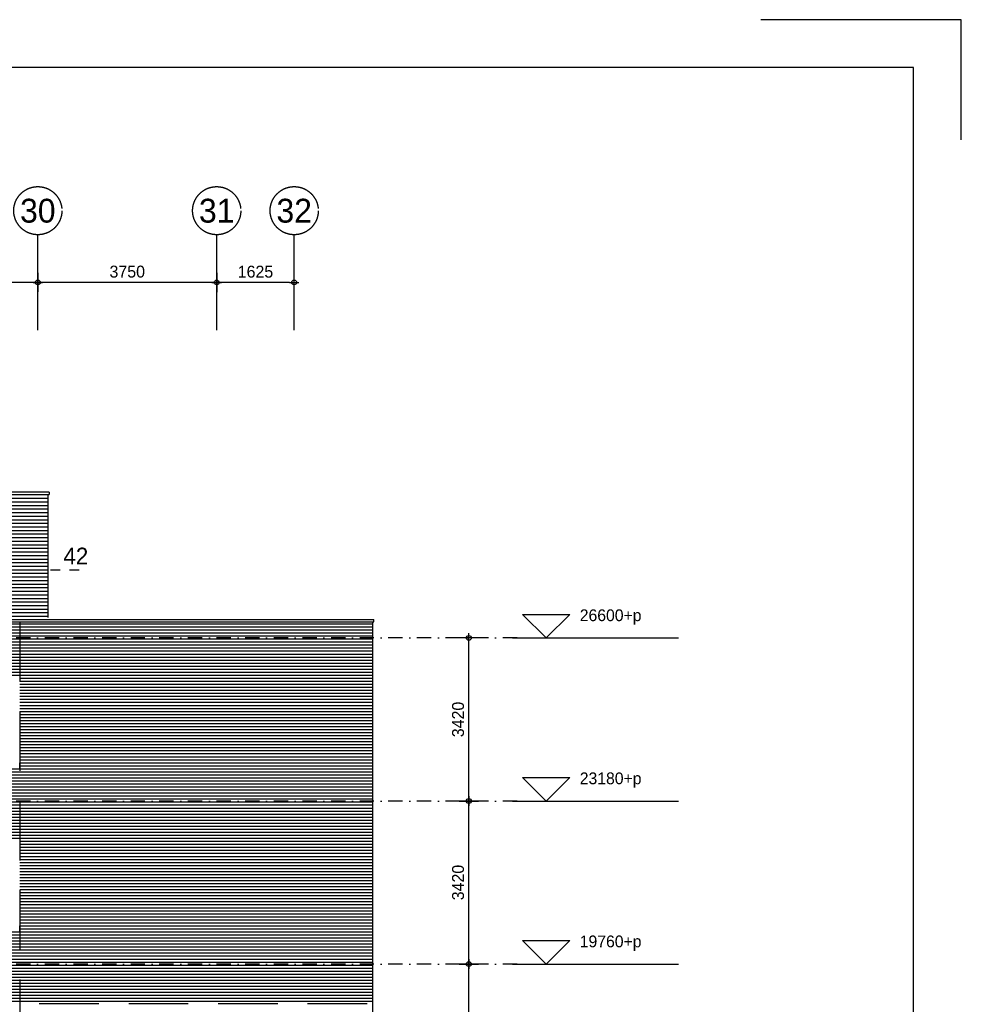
# Model space of a CAD drawing. Extents: x 0 to 140000, y 0 to 84100.
# Tile 48 of 48: x 120259 to 140000, y 63450 to 84100. Entities that reach past the tile are written whole.
import ezdxf
from ezdxf.enums import TextEntityAlignment as Align

# ---------------------------------------------------------------- set-up
doc = ezdxf.new("R2010")
doc.units = 0
doc.header["$LTSCALE"] = 100
doc.header["$MEASUREMENT"] = 0
doc.header["$PDMODE"] = 35
doc.header["$PDSIZE"] = 100
for name, pattern in [('B0201', [50, 31.25, -6.25, 6.25, -6.25]), ('B0403', [37.5, 25, -12.5]), ('B0703', [18.75, 12.5, -6.25]), ('DASHDOTX2', [2, 1, -0.5, 0, -0.5]), ('TEGELS', [4, 2, -2])]:
    doc.linetypes.add(name, pattern=pattern)
doc.layers.get('0').update_dxf_attribs({"linetype": 'CONTINUOUS'})
doc.layers.get('DEFPOINTS').update_dxf_attribs({"linetype": 'CONTINUOUS'})
for name, color, linetype in [('AL$7A---_STRAMIEN', 1, 'B0201'), ('AL21----_BUITENWAND', 2, 'CONTINUOUS'), ('AL31----_BUITENKOZ', 7, 'CONTINUOUS'), ('AM$1A---_ALGEMEEN', 1, 'CONTINUOUS'), ('AT$1A---_ALGEMEEN', 7, 'CONTINUOUS'), ('AT$1A---_TEKST', 2, 'CONTINUOUS'), ('BL$8A---_HULPLIJNEN', 1, 'CONTINUOUS'), ('DETAILS', 4, 'TEGELS'), ('DLLATATIE', 3, 'B0703'), ('GOLFPLAAT', 42, 'CONTINUOUS')]:
    doc.layers.add(name, color=color, linetype=linetype)
doc.styles.add('03_100', font='B-GBP.shx', dxfattribs={"height": 350})
doc.styles.add('03_200', font='B-GBP.shx', dxfattribs={"height": 700})
doc.styles.add('B-01', font='b-gbp')
doc.dimstyles.new('1732', dxfattribs={"dimscale": 100, "dimtxt": 2.5, "dimasz": 1, "dimexe": 0.18, "dimexo": 0.0625, "dimgap": 1, "dimtad": 1, "dimdec": 0, "dimzin": 0, "dimtxsty": 'B-01', "dimblk1": 'B-TOD', "dimblk2": 'B-TOD', "dimsah": 1, "dimcen": 1, "dimse1": 1, "dimse2": 1, "dimclrt": 2, "dimazin": 3, "dimtfac": 1, "dimtdec": 1, "dimtmove": 0, "dimatfit": 3, "dimtolj": 1, "dimtzin": 0})

# ---------------------------------------------------------------- blocks, each defined once
blk = doc.blocks.new('B-TOD')
for p, q in [((-1, 0), (1, 0)), ((0, -2), (0, 2))]:
    blk.add_line(p, q)
blk.add_circle((0, 0), 0.5)
blk = doc.blocks.new('*D76')
at = {"color": 0, "linetype": 'BYBLOCK'}
blk.add_line((125914, 78589), (124489, 78589), dxfattribs=at)
at = {"layer": 'DEFPOINTS', "color": 0, "linetype": 'BYBLOCK'}
for p in [(124389, 78589), (124389, 78589), (126014, 78589)]:
    blk.add_point(p, dxfattribs=at)
at = {"color": 0, "linetype": 'BYBLOCK', "xscale": 100, "yscale": 100, "zscale": 100, "rotation": 180}
blk.add_blockref('B-TOD', (124389, 78589), dxfattribs=at)
at = {"color": 0, "linetype": 'BYBLOCK', "xscale": 100, "yscale": 100, "zscale": 100}
blk.add_blockref('B-TOD', (126014, 78589), dxfattribs=at)
at = {"color": 2, "linetype": 'BYBLOCK', "insert": (125202, 78814), "char_height": 250, "attachment_point": 5, "style": 'B-01'}
blk.add_mtext('\\A1;1625', dxfattribs=at)
blk = doc.blocks.new('*D47')
at = {"color": 0, "linetype": 'BYBLOCK'}
blk.add_line((120539, 78590), (116989, 78590), dxfattribs=at)
at = {"layer": 'DEFPOINTS', "color": 0, "linetype": 'BYBLOCK'}
for p in [(116889, 78590), (116889, 78590), (120639, 78590)]:
    blk.add_point(p, dxfattribs=at)
at = {"color": 0, "linetype": 'BYBLOCK', "xscale": 100, "yscale": 100, "zscale": 100, "rotation": 180}
blk.add_blockref('B-TOD', (116889, 78590), dxfattribs=at)
at = {"color": 0, "linetype": 'BYBLOCK', "xscale": 100, "yscale": 100, "zscale": 100}
blk.add_blockref('B-TOD', (120639, 78590), dxfattribs=at)
at = {"color": 2, "linetype": 'BYBLOCK', "insert": (118764, 78815), "char_height": 250, "attachment_point": 5, "style": 'B-01'}
blk.add_mtext('\\A1;3750', dxfattribs=at)
blk = doc.blocks.new('*D46')
at = {"color": 0, "linetype": 'BYBLOCK'}
blk.add_line((124289, 78590), (120739, 78590), dxfattribs=at)
at = {"layer": 'DEFPOINTS', "color": 0, "linetype": 'BYBLOCK'}
for p in [(120639, 78590), (120639, 78590), (124389, 78590)]:
    blk.add_point(p, dxfattribs=at)
at = {"color": 0, "linetype": 'BYBLOCK', "xscale": 100, "yscale": 100, "zscale": 100, "rotation": 180}
blk.add_blockref('B-TOD', (120639, 78590), dxfattribs=at)
at = {"color": 0, "linetype": 'BYBLOCK', "xscale": 100, "yscale": 100, "zscale": 100}
blk.add_blockref('B-TOD', (124389, 78590), dxfattribs=at)
at = {"color": 2, "linetype": 'BYBLOCK', "insert": (122514, 78815), "char_height": 250, "attachment_point": 5, "style": 'B-01'}
blk.add_mtext('\\A1;3750', dxfattribs=at)
blk = doc.blocks.new('*D40')
at = {"color": 0, "linetype": 'BYBLOCK'}
blk.add_line((129675, 60974), (129675, 64194), dxfattribs=at)
at = {"layer": 'DEFPOINTS', "color": 0, "linetype": 'BYBLOCK'}
for p in [(129675, 64294), (129847, 64294), (129847, 60874)]:
    blk.add_point(p, dxfattribs=at)
at = {"color": 0, "linetype": 'BYBLOCK', "xscale": 100, "yscale": 100, "zscale": 100}
for p, rotation in [((129675, 64294), 90), ((129675, 60874), 270)]:
    blk.add_blockref('B-TOD', p, dxfattribs=dict(at, rotation=rotation))
at = {"color": 2, "linetype": 'BYBLOCK', "insert": (129450, 62584), "char_height": 250, "attachment_point": 5, "rotation": 90, "style": 'B-01'}
blk.add_mtext('\\A1;3420', dxfattribs=at)
blk = doc.blocks.new('*D39')
at = {"color": 0, "linetype": 'BYBLOCK'}
blk.add_line((129675, 64394), (129675, 67614), dxfattribs=at)
at = {"layer": 'DEFPOINTS', "color": 0, "linetype": 'BYBLOCK'}
for p in [(129675, 67714), (129847, 67714), (129847, 64294)]:
    blk.add_point(p, dxfattribs=at)
at = {"color": 0, "linetype": 'BYBLOCK', "xscale": 100, "yscale": 100, "zscale": 100}
for p, rotation in [((129675, 67714), 90), ((129675, 64294), 270)]:
    blk.add_blockref('B-TOD', p, dxfattribs=dict(at, rotation=rotation))
at = {"color": 2, "linetype": 'BYBLOCK', "insert": (129450, 66004), "char_height": 250, "attachment_point": 5, "rotation": 90, "style": 'B-01'}
blk.add_mtext('\\A1;3420', dxfattribs=at)
blk = doc.blocks.new('BORDER2')
for p, q in [((1, 1), (0.97, 1)), ((1, 0.97), (1, 1))]:
    blk.add_line(p, q)
blk = doc.blocks.new('BORDER')
at = {"linetype": 'BYBLOCK'}
for p, q in [((1, 1), (0, 1)), ((1, 0), (1, 1))]:
    blk.add_line(p, q, dxfattribs=at)
blk = doc.blocks.new('*D38')
at = {"color": 0, "linetype": 'BYBLOCK'}
blk.add_line((129675, 67814), (129675, 71034), dxfattribs=at)
at = {"layer": 'DEFPOINTS', "color": 0, "linetype": 'BYBLOCK'}
for p in [(129675, 71134), (129847, 71134), (129847, 67714)]:
    blk.add_point(p, dxfattribs=at)
at = {"color": 0, "linetype": 'BYBLOCK', "xscale": 100, "yscale": 100, "zscale": 100}
for p, rotation in [((129675, 71134), 90), ((129675, 67714), 270)]:
    blk.add_blockref('B-TOD', p, dxfattribs=dict(at, rotation=rotation))
at = {"color": 2, "linetype": 'BYBLOCK', "insert": (129450, 69424), "char_height": 250, "attachment_point": 5, "rotation": 90, "style": 'B-01'}
blk.add_mtext('\\A1;3420', dxfattribs=at)
blk = doc.blocks.new('AS01PM01')
for p, q in [((-7, 7), (7, 7)), ((0, 0), (-7, 7)), ((0, 0), (7, 7)), ((-10, 0), (39.4, 0))]:
    blk.add_line(p, q)
at = {"color": 7, "style": 'B-01'}
blk.add_attdef('PEILM', text='', height=3.5, dxfattribs=at).set_placement((-10, 5), align=Align.RIGHT)
blk.add_attdef('OMSCHR', (10, 5), '', height=3.5, dxfattribs=at)

msp = doc.modelspace()

# ---------------------------------------------------------------- linework, layer by layer
at = {"layer": 'AL$7A---_STRAMIEN', "color": 42}
for p, q in [((120639.1, 77589.9), (120639.1, 79589.9)), ((124389.1, 77589.9), (124389.1, 79589.9)), ((126014.1, 77589.9), (126014.1, 79589.9))]:
    msp.add_line(p, q, dxfattribs=at)
at = {"layer": 'AL$7A---_STRAMIEN', "color": 1, "linetype": 'DASHDOTX2', "ltscale": 3}
for p, q in [((130687.3, 71133.6), (101132.8, 71133.6)), ((130687.3, 67713.6), (101132.8, 67713.6)), ((130687.3, 64293.6), (101132.8, 64293.6))]:
    msp.add_line(p, q, dxfattribs=at)
at = {"layer": 'AL$7A---_STRAMIEN', "color": 1}
for centre in [(120639.1, 80094.4), (124389.1, 80094.4), (126014.1, 80094.4)]:
    msp.add_circle(centre, 504.6, dxfattribs=at)
at = {"layer": 'AL21----_BUITENWAND'}
for p, q in [((120879.1, 74193.6), (105729.1, 74193.6)), ((105729.1, 74139.2), (120879.1, 74139.2)), ((120849.1, 74139.2), (120849.1, 71559.4)), ((120879.1, 74193.6), (120879.1, 74139.2)), ((103764.1, 71522.9), (127684.1, 71522.9)), ((103764.1, 71468.9), (127684.1, 71468.9)), ((127654.1, 71468.9), (127654.1, 50023.6)), ((127684.1, 71468.9), (127684.1, 71522.9))]:
    msp.add_line(p, q, dxfattribs=at)
at = {"layer": 'AL21----_BUITENWAND', "color": 1}
for p, q in [((103794.1, 71430.3), (127654.1, 71430.3)), ((103794.1, 71366.9), (127654.1, 71366.9)), ((103794.1, 71303.6), (127654.1, 71303.6)), ((103794.1, 71240.3), (127654.1, 71240.3)), ((103794.1, 71176.9), (127654.1, 71176.9)), ((103794.1, 71113.6), (127654.1, 71113.6)), ((103794.1, 71050.3), (127654.1, 71050.3)), ((103794.1, 70986.9), (127654.1, 70986.9)), ((103794.1, 70923.6), (127654.1, 70923.6)), ((103794.1, 70860.3), (127654.1, 70860.3)), ((103794.1, 70796.9), (127654.1, 70796.9)), ((103794.1, 70733.6), (127654.1, 70733.6)), ((103794.1, 70670.3), (127654.1, 70670.3)), ((103794.1, 70606.9), (127654.1, 70606.9)), ((103794.1, 70543.6), (127654.1, 70543.6)), ((103794.1, 70480.3), (127654.1, 70480.3)), ((103794.1, 70416.9), (127654.1, 70416.9)), ((103794.1, 70353.6), (127654.1, 70353.6)), ((120259.1, 70290.3), (127654.1, 70290.3)), ((120259.1, 70226.9), (127654.1, 70226.9)), ((120259.1, 70163.6), (127654.1, 70163.6)), ((120259.1, 70100.3), (127654.1, 70100.3)), ((120259.1, 70036.9), (127654.1, 70036.9)), ((120259.1, 69973.6), (127654.1, 69973.6)), ((120259.1, 69910.3), (127654.1, 69910.3)), ((120259.1, 69846.9), (127654.1, 69846.9)), ((120259.1, 69783.6), (127654.1, 69783.6)), ((120259.1, 69783.6), (127654.1, 69783.6)), ((120259.1, 69720.3), (127654.1, 69720.3)), ((120259.1, 69656.9), (127654.1, 69656.9)), ((120259.1, 69593.6), (127654.1, 69593.6)), ((120259.1, 69530.3), (127654.1, 69530.3)), ((120259.1, 69466.9), (127654.1, 69466.9)), ((120259.1, 69403.6), (127654.1, 69403.6)), ((120259.1, 69340.3), (127654.1, 69340.3)), ((120259.1, 69276.9), (127654.1, 69276.9)), ((120259.1, 69213.6), (127654.1, 69213.6)), ((120259.1, 69150.3), (127654.1, 69150.3)), ((120259.1, 69086.9), (127654.1, 69086.9)), ((120259.1, 69023.6), (127654.1, 69023.6)), ((120259.1, 68960.3), (127654.1, 68960.3)), ((120259.1, 68896.9), (127654.1, 68896.9)), ((120259.1, 68833.6), (127654.1, 68833.6)), ((120259.1, 68770.3), (127654.1, 68770.3)), ((120259.1, 68706.9), (127654.1, 68706.9)), ((120259.1, 68643.6), (127654.1, 68643.6)), ((120259.1, 68580.3), (127654.1, 68580.3)), ((120259.1, 68516.9), (127654.1, 68516.9)), ((120259.1, 68453.6), (127654.1, 68453.6)), ((120259.1, 68390.3), (127654.1, 68390.3)), ((103794.1, 68326.9), (127654.1, 68326.9)), ((103794.1, 68263.6), (127654.1, 68263.6)), ((103794.1, 68200.3), (127654.1, 68200.3)), ((103794.1, 68136.9), (127654.1, 68136.9)), ((103794.1, 68073.6), (127654.1, 68073.6)), ((103794.1, 68010.3), (127654.1, 68010.3)), ((103794.1, 67946.9), (127654.1, 67946.9)), ((103794.1, 67883.6), (127654.1, 67883.6)), ((103794.1, 67820.3), (127654.1, 67820.3)), ((103794.1, 67756.9), (127654.1, 67756.9)), ((103794.1, 67693.6), (127654.1, 67693.6)), ((103794.1, 67630.3), (127654.1, 67630.3)), ((103794.1, 67566.9), (127654.1, 67566.9)), ((103794.1, 67503.6), (127654.1, 67503.6)), ((103794.1, 67440.3), (127654.1, 67440.3)), ((103794.1, 67376.9), (127654.1, 67376.9)), ((103794.1, 67313.6), (127654.1, 67313.6)), ((103794.1, 67250.3), (127654.1, 67250.3)), ((103794.1, 67186.9), (127654.1, 67186.9)), ((103794.1, 67123.6), (127654.1, 67123.6)), ((103794.1, 67060.3), (127654.1, 67060.3)), ((103794.1, 66996.9), (127654.1, 66996.9)), ((103794.1, 66933.6), (127654.1, 66933.6)), ((120259.1, 66870.3), (127654.1, 66870.3)), ((120259.1, 66806.9), (127654.1, 66806.9)), ((120259.1, 66743.6), (127654.1, 66743.6)), ((120259.1, 66680.3), (127654.1, 66680.3)), ((120259.1, 66616.9), (127654.1, 66616.9)), ((120259.1, 66553.6), (127654.1, 66553.6)), ((120259.1, 66490.3), (127654.1, 66490.3)), ((120259.1, 66426.9), (127654.1, 66426.9)), ((120259.1, 66363.6), (127654.1, 66363.6)), ((120259.1, 66300.3), (127654.1, 66300.3)), ((120259.1, 66236.9), (127654.1, 66236.9)), ((120259.1, 66173.6), (127654.1, 66173.6)), ((120259.1, 66110.3), (127654.1, 66110.3)), ((120259.1, 66046.9), (127654.1, 66046.9)), ((120259.1, 65983.6), (127654.1, 65983.6)), ((120259.1, 65920.3), (127654.1, 65920.3)), ((120259.1, 65856.9), (127654.1, 65856.9)), ((120259.1, 65793.6), (127654.1, 65793.6)), ((120259.1, 65730.3), (127654.1, 65730.3)), ((120259.1, 65666.9), (127654.1, 65666.9)), ((120259.1, 65603.6), (127654.1, 65603.6)), ((120259.1, 65540.3), (127654.1, 65540.3)), ((120259.1, 65476.9), (127654.1, 65476.9)), ((120259.1, 65413.6), (127654.1, 65413.6)), ((120259.1, 65350.3), (127654.1, 65350.3)), ((120259.1, 65286.9), (127654.1, 65286.9)), ((120259.1, 65223.6), (127654.1, 65223.6)), ((120259.1, 65160.3), (127654.1, 65160.3)), ((120259.1, 65096.9), (127654.1, 65096.9)), ((103794.1, 64906.9), (127654.1, 64906.9)), ((103794.1, 64843.6), (127654.1, 64843.6)), ((120259.1, 65033.6), (127654.1, 65033.6)), ((120259.1, 64970.3), (127654.1, 64970.3)), ((103794.1, 64780.3), (127654.1, 64780.3)), ((103794.1, 64716.9), (127654.1, 64716.9)), ((103794.1, 64653.6), (127654.1, 64653.6)), ((103794.1, 64590.3), (127654.1, 64590.3)), ((103794.1, 64526.9), (127654.1, 64526.9)), ((103794.1, 64463.6), (127654.1, 64463.6)), ((103794.1, 64400.3), (127654.1, 64400.3)), ((103794.1, 64336.9), (127654.1, 64336.9)), ((103794.1, 64273.6), (127654.1, 64273.6)), ((103794.1, 64210.3), (127654.1, 64210.3)), ((103794.1, 64146.9), (127654.1, 64146.9)), ((103794.1, 64083.6), (127654.1, 64083.6)), ((103794.1, 64020.3), (127654.1, 64020.3)), ((103794.1, 63956.9), (127654.1, 63956.9)), ((103794.1, 63893.6), (127654.1, 63893.6)), ((103794.1, 63830.3), (127654.1, 63830.3)), ((103794.1, 63766.9), (127654.1, 63766.9)), ((103794.1, 63703.6), (127654.1, 63703.6)), ((103794.1, 63640.3), (127654.1, 63640.3)), ((103794.1, 63576.9), (127654.1, 63576.9)), ((103794.1, 63513.6), (127654.1, 63513.6))]:
    msp.add_line(p, q, dxfattribs=at)
at = {"layer": 'AL31----_BUITENKOZ'}
for points in [[(119144.1, 68516.9), (119144.1, 68390.3), (120259.1, 68390.3), (120259.1, 68516.9)], [(119144.1, 65096.9), (119144.1, 64970.3), (120259.1, 64970.3), (120259.1, 65096.9)]]:
    msp.add_lwpolyline(points, dxfattribs=at)
at = {"layer": 'DETAILS', "color": 5}
msp.add_line((121504.3, 72552.5), (120017.6, 72552.5), dxfattribs=at)
at = {"layer": 'DLLATATIE'}
for p, q in [((120259.1, 71468.9), (120259.1, 50023.6)), ((103794.1, 63465.5), (127654.1, 63465.5))]:
    msp.add_line(p, q, dxfattribs=at)
at = {"layer": 'GOLFPLAAT'}
for p, q in [((105759.1, 74064.2), (120849.1, 74064.2)), ((105759.1, 73989.2), (120849.1, 73989.2)), ((105759.1, 73914.2), (120849.1, 73914.2)), ((105759.1, 73839.2), (120849.1, 73839.2)), ((105759.1, 73764.2), (120849.1, 73764.2)), ((105759.1, 73689.2), (120849.1, 73689.2)), ((105759.1, 73614.2), (120849.1, 73614.2)), ((105759.1, 73539.2), (120849.1, 73539.2)), ((105759.1, 73464.2), (120849.1, 73464.2)), ((105759.1, 73389.2), (120849.1, 73389.2)), ((105759.1, 73314.2), (120849.1, 73314.2)), ((113614.1, 73239.2), (120849.1, 73239.2)), ((113614.1, 73164.2), (120849.1, 73164.2)), ((113614.1, 73089.2), (120849.1, 73089.2)), ((113614.1, 73014.2), (120849.1, 73014.2)), ((113614.1, 72939.2), (120849.1, 72939.2)), ((113614.1, 72864.2), (120849.1, 72864.2)), ((113614.1, 72789.2), (120849.1, 72789.2)), ((113614.1, 72714.2), (120849.1, 72714.2)), ((113614.1, 72639.2), (120849.1, 72639.2)), ((113614.1, 72564.2), (120849.1, 72564.2)), ((113614.1, 72489.2), (120849.1, 72489.2)), ((113614.1, 72414.2), (120849.1, 72414.2)), ((113614.1, 72339.2), (120849.1, 72339.2)), ((113614.1, 72264.2), (120849.1, 72264.2)), ((113614.1, 72189.2), (120849.1, 72189.2)), ((113614.1, 72114.2), (120849.1, 72114.2)), ((113614.1, 72039.2), (120849.1, 72039.2)), ((113614.1, 71964.2), (120849.1, 71964.2)), ((113614.1, 71889.2), (120849.1, 71889.2)), ((113614.1, 71814.2), (120849.1, 71814.2)), ((113614.1, 71739.2), (120849.1, 71739.2)), ((113614.1, 71664.2), (120849.1, 71664.2)), ((113614.1, 71589.2), (120849.1, 71589.2))]:
    msp.add_line(p, q, dxfattribs=at)

# ---------------------------------------------------------------- block references
at = {"layer": 'AM$1A---_ALGEMEEN', "xscale": 70.5, "yscale": 70.5, "zscale": 70.5}
for p, values in [((131296.3, 71133.6), {'OMSCHR': '26600+p'}), ((131296.3, 67713.6), {'OMSCHR': '23180+p'}), ((131296.3, 64293.6), {'OMSCHR': '19760+p'})]:
    msp.add_blockref('AS01PM01', p, dxfattribs=at).add_auto_attribs(values)
at = {"layer": 'BL$8A---_HULPLIJNEN', "xscale": 140000, "yscale": 84100, "zscale": 140000}
msp.add_blockref('BORDER2', (0, 0), dxfattribs=at)
at = {"layer": 'BL$8A---_HULPLIJNEN', "linetype": 'B0403', "xscale": 138000, "yscale": 82100, "zscale": 138000}
msp.add_blockref('BORDER', (1000, 1000), dxfattribs=at)

# ---------------------------------------------------------------- texts
at = {"layer": 'AT$1A---_ALGEMEEN', "color": 4, "style": '03_100'}
msp.add_text('42', height=350, dxfattribs=at).set_placement((121176.1, 72677.5))
at = {"layer": 'AT$1A---_TEKST', "color": 3, "style": '03_200'}
for s, p in [('30', (120639.1, 80094.4)), ('31', (124389.1, 80094.4)), ('32', (126014.1, 80094.4))]:
    msp.add_text(s, height=500, dxfattribs=at).set_placement(p, align=Align.MIDDLE)

# ---------------------------------------------------------------- dimensions: what is measured, and where the dimension line sits
at = {"layer": 'AM$1A---_ALGEMEEN'}
for base, p1, p2, angle, picture, middle in [((116889.1, 78589.9), (120639.1, 78590), (116889.1, 78590), 180, '*D47', (118764.1, 78814.9)), ((120639.1, 78589.9), (124389.1, 78590), (120639.1, 78590), 180, '*D46', (122514.1, 78814.9)), ((124389.1, 78589.2), (126014.1, 78589.3), (124389.1, 78589.3), 180, '*D76', (125201.6, 78814.2)), ((129675.4, 71133.6), (129846.9, 67713.6), (129846.9, 71133.6), 90, '*D38', (129450.4, 69423.6)), ((129675.4, 67713.6), (129846.9, 64293.6), (129846.9, 67713.6), 90, '*D39', (129450.4, 66003.6)), ((129675.4, 64293.6), (129846.9, 60873.6), (129846.9, 64293.6), 90, '*D40', (129450.4, 62583.6))]:
    dim = msp.add_linear_dim(base=base, p1=p1, p2=p2, angle=angle, dimstyle='1732', dxfattribs=at)
    dim.commit()
    dim.dimension.update_dxf_attribs({"geometry": picture, "text_midpoint": middle})

doc.saveas('drawing.dxf')
